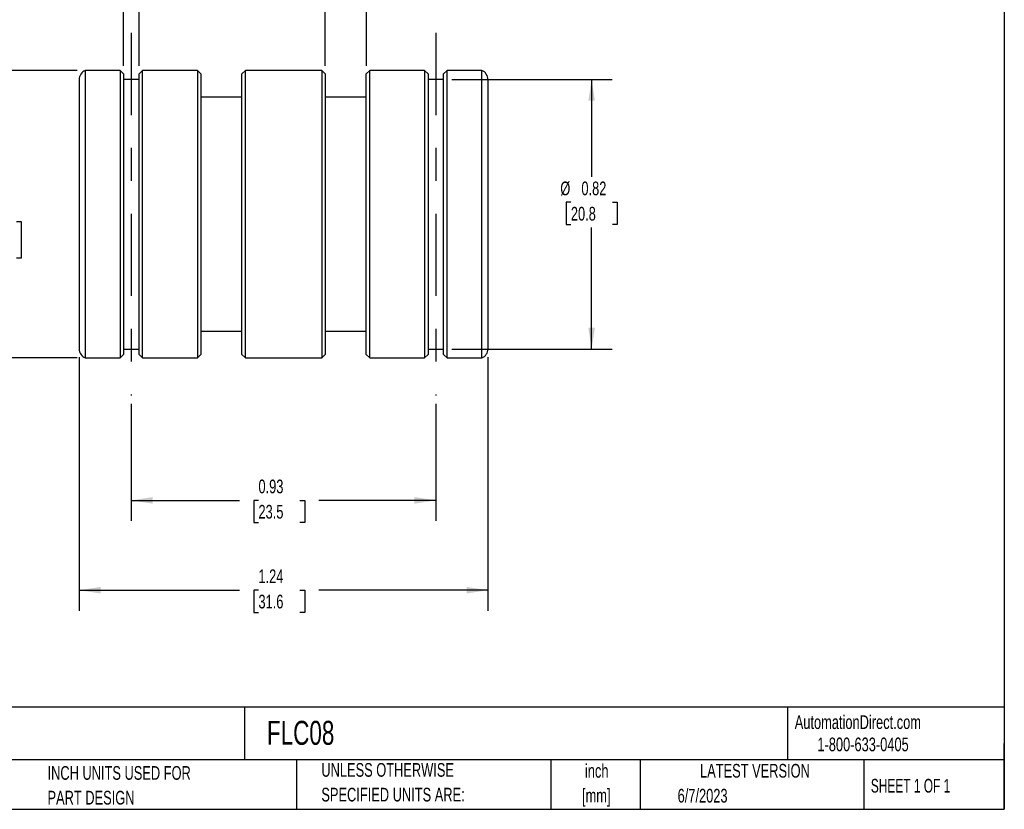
# Model space of a CAD drawing. Header units: inches. Extents: x 0.12 to 5.38, y 0.12 to 4.12.
# Tile 2 of 3: x 2.38 to 5.38, y 0.12 to 2.53. Entities that reach past the tile are written whole.
import ezdxf

# ---------------------------------------------------------------- set-up
doc = ezdxf.new("R2010")
doc.units = ezdxf.units.IN
doc.header["$LTSCALE"] = 0.5
doc.header["$MEASUREMENT"] = 0
doc.linetypes.add('CENTERX2', pattern=[0.8, 0.5, -0.1, 0.1, -0.1])
doc.layers.add('CENTER', color=40, linetype='CENTERX2')
doc.layers.add('DIMENSIONS', color=140, linetype='Continuous', lineweight=25)
doc.layers.add('TEXT', color=140, linetype='Continuous', lineweight=25)
doc.styles.add('SLDTEXTSTYLE0', font='TXT', dxfattribs={"width": 0.7})
doc.styles.add('SLDTEXTSTYLE1', font='TXT', dxfattribs={"width": 0.65})
doc.dimstyles.new('SLDDIMSTYLE1', dxfattribs={"dimtxt": 0.04248, "dimasz": 0.065, "dimexe": 0, "dimexo": 0.0625, "dimgap": 0.01062, "dimtad": 0, "dimtih": 1, "dimtoh": 1, "dimrnd": 1e-09, "dimdsep": 46, "dimtxsty": 'SLDTEXTSTYLE0', "dimsah": 1, "dimcen": 0.09, "dimadec": 0, "dimazin": 2, "dimtfac": 1, "dimtmove": 0, "dimatfit": 0, "dimfxl": 0, "dimfrac": 2, "dimtolj": 1, "dimtzin": 12, "dimarcsym": 0})
doc.dimstyles.new('SLDDIMSTYLE2', dxfattribs={"dimtxt": 0.04248, "dimasz": 0.065, "dimexe": 0, "dimexo": 0.0625, "dimgap": 0.01062, "dimtad": 0, "dimtih": 1, "dimtoh": 1, "dimrnd": 1e-09, "dimdsep": 46, "dimtxsty": 'SLDTEXTSTYLE0', "dimsah": 1, "dimcen": 0.09, "dimadec": 0, "dimazin": 2, "dimtfac": 1, "dimtofl": 0, "dimtmove": 0, "dimatfit": 3, "dimfxl": 0, "dimfrac": 2, "dimtolj": 1, "dimtzin": 12, "dimarcsym": 0})
doc.dimstyles.new('SLDDIMSTYLE3', dxfattribs={"dimtxt": 0.04248, "dimasz": 0.065, "dimexe": 0, "dimexo": 0.0625, "dimgap": 0.01062, "dimtad": 0, "dimtih": 1, "dimtoh": 1, "dimrnd": 1e-09, "dimzin": 12, "dimdsep": 46, "dimtxsty": 'SLDTEXTSTYLE0', "dimsah": 1, "dimcen": 0.09, "dimadec": 0, "dimazin": 3, "dimtfac": 1, "dimtofl": 0, "dimtmove": 0, "dimatfit": 3, "dimfxl": 0, "dimfrac": 2, "dimtolj": 1, "dimtzin": 12, "dimarcsym": 0})
doc.dimstyles.new('SLDDIMSTYLE4', dxfattribs={"dimtxt": 0.04248, "dimasz": 0.065, "dimexe": 0, "dimexo": 0.0625, "dimgap": 0.01062, "dimtad": 0, "dimtih": 1, "dimtoh": 1, "dimdec": 4, "dimrnd": 1e-09, "dimzin": 0, "dimdsep": 46, "dimtxsty": 'SLDTEXTSTYLE0', "dimsah": 1, "dimcen": 0.09, "dimadec": 0, "dimazin": 0, "dimlim": 1, "dimtm": 0.001, "dimtfac": 1, "dimtdec": 4, "dimtofl": 0, "dimtmove": 0, "dimatfit": 3, "dimfxl": 0, "dimfrac": 2, "dimtolj": 1, "dimtzin": 4, "dimarcsym": 0})

# ---------------------------------------------------------------- blocks, each defined once
blk = doc.blocks.new('SW_NOTE_0')
at = {"layer": 'TEXT', "color": 0, "char_height": 0.04167, "attachment_point": 2, "style": 'SLDTEXTSTYLE0'}
for s, insert in [('inch', (0.0625, 0.0537)), ('[mm]', (0.0611, -0.0215))]:
    blk.add_mtext(s, dxfattribs=dict(at, insert=insert))
blk = doc.blocks.new('SW_NOTE_0_1')
at = {"layer": 'TEXT', "color": 0, "char_height": 0.041667, "attachment_point": 1, "style": 'SLDTEXTSTYLE0'}
for s, insert in [('UNLESS OTHERWISE', (0, 0.0537)), ('SPECIFIED UNITS ARE:', (0, -0.0215))]:
    blk.add_mtext(s, dxfattribs=dict(at, insert=insert))
blk = doc.blocks.new('SW_NOTE_0_5')
at = {"layer": 'TEXT', "color": 0, "char_height": 0.041667, "attachment_point": 1, "style": 'SLDTEXTSTYLE0'}
for s, insert in [('INCH UNITS USED FOR', (0, 0.0537)), ('PART DESIGN', (0, -0.0215))]:
    blk.add_mtext(s, dxfattribs=dict(at, insert=insert))
blk = doc.blocks.new('_D_1')
at = {"layer": 'DIMENSIONS'}
for p, q in [((2.6981, 2.3864), (2.6981, 2.7127)), ((2.7456, 2.3864), (2.7456, 2.7127)), ((2.4079, 2.6502), (2.3936, 2.6502)), ((2.3936, 2.6502), (2.3936, 2.5827)), ((2.4988, 2.6502), (2.513, 2.6502)), ((2.513, 2.6502), (2.513, 2.5827)), ((2.6981, 2.6502), (2.5563, 2.6502)), ((2.7456, 2.6502), (2.8706, 2.6502)), ((2.3936, 2.5827), (2.4079, 2.5827)), ((2.513, 2.5827), (2.4988, 2.5827))]:
    blk.add_line(p, q, dxfattribs=at)
for points in [[(2.6981, 2.6502), (2.6331, 2.6602), (2.6331, 2.6402)], [(2.7456, 2.6502), (2.8106, 2.6402), (2.8106, 2.6602)]]:
    blk.add_solid(points, dxfattribs=at)
at = {"layer": 'DIMENSIONS', "char_height": 0.04167, "attachment_point": 1, "style": 'SLDTEXTSTYLE0'}
for s, insert in [('0.05', (2.3902, 2.7135)), ('1.2', (2.4079, 2.6364))]:
    blk.add_mtext(s, dxfattribs=dict(at, insert=insert))
blk = doc.blocks.new('_D_2')
at = {"layer": 'DIMENSIONS'}
for p, q in [((3.3111, 2.3864), (3.3111, 2.7127)), ((3.4361, 2.3864), (3.4361, 2.7127)), ((3.3111, 2.6502), (3.1861, 2.6502)), ((3.4361, 2.6502), (3.592, 2.6502)), ((3.6496, 2.6502), (3.6353, 2.6502)), ((3.6353, 2.6502), (3.6353, 2.5827)), ((3.7405, 2.6502), (3.7547, 2.6502)), ((3.7547, 2.6502), (3.7547, 2.5827)), ((3.6353, 2.5827), (3.6496, 2.5827)), ((3.7547, 2.5827), (3.7405, 2.5827))]:
    blk.add_line(p, q, dxfattribs=at)
for points in [[(3.3111, 2.6502), (3.2461, 2.6602), (3.2461, 2.6402)], [(3.4361, 2.6502), (3.5011, 2.6402), (3.5011, 2.6602)]]:
    blk.add_solid(points, dxfattribs=at)
at = {"layer": 'DIMENSIONS', "char_height": 0.04167, "attachment_point": 1, "style": 'SLDTEXTSTYLE0'}
for s, insert in [('0.13', (3.6319, 2.7135)), ('3.2', (3.6496, 2.6364))]:
    blk.add_mtext(s, dxfattribs=dict(at, insert=insert))
blk = doc.blocks.new('_D_3')
at = {"layer": 'DIMENSIONS'}
for p, q in [((3.6961, 2.3448), (4.1833, 2.3448)), ((4.1208, 2.3448), (4.1208, 2.048)), ((4.0577, 1.971), (4.0434, 1.971)), ((4.0434, 1.971), (4.0434, 1.9035)), ((4.1839, 1.971), (4.1982, 1.971)), ((4.1982, 1.971), (4.1982, 1.9035)), ((4.0434, 1.9035), (4.0577, 1.9035)), ((4.1208, 1.5248), (4.1208, 1.894)), ((4.1982, 1.9035), (4.1839, 1.9035)), ((3.6961, 1.5248), (4.1833, 1.5248))]:
    blk.add_line(p, q, dxfattribs=at)
for points in [[(4.1208, 2.3448), (4.1108, 2.2798), (4.1308, 2.2798)], [(4.1208, 1.5248), (4.1308, 1.5898), (4.1108, 1.5898)]]:
    blk.add_solid(points, dxfattribs=at)
at = {"layer": 'DIMENSIONS', "char_height": 0.04167, "attachment_point": 1, "style": 'SLDTEXTSTYLE0'}
for s, insert in [('%%c', (4.0256, 2.0342)), ('0.82', (4.0897, 2.0342)), ('20.8', (4.0577, 1.9572))]:
    blk.add_mtext(s, dxfattribs=dict(at, insert=insert))
blk = doc.blocks.new('_D_4')
at = {"layer": 'DIMENSIONS'}
for p, q in [((2.7218, 1.3582), (2.7218, 1.0021)), ((3.6473, 1.3582), (3.6473, 1.0021)), ((2.7218, 1.0646), (3.0506, 1.0646)), ((3.1082, 1.0646), (3.0939, 1.0646)), ((3.0939, 1.0646), (3.0939, 0.9971)), ((3.2344, 1.0646), (3.2487, 1.0646)), ((3.2487, 1.0646), (3.2487, 0.9971)), ((3.6473, 1.0646), (3.292, 1.0646)), ((3.0939, 0.9971), (3.1082, 0.9971)), ((3.2487, 0.9971), (3.2344, 0.9971))]:
    blk.add_line(p, q, dxfattribs=at)
for points in [[(2.7218, 1.0646), (2.7868, 1.0546), (2.7868, 1.0746)], [(3.6473, 1.0646), (3.5823, 1.0746), (3.5823, 1.0546)]]:
    blk.add_solid(points, dxfattribs=at)
at = {"layer": 'DIMENSIONS', "char_height": 0.04167, "attachment_point": 1, "style": 'SLDTEXTSTYLE0'}
for s, insert in [('0.93', (3.1082, 1.1278)), ('23.5', (3.1082, 1.0508))]:
    blk.add_mtext(s, dxfattribs=dict(at, insert=insert))
blk = doc.blocks.new('_D_5')
at = {"layer": 'DIMENSIONS'}
for p, q in [((2.5633, 1.5004), (2.5633, 0.7289)), ((3.8058, 1.5004), (3.8058, 0.7289)), ((2.5633, 0.7914), (3.0506, 0.7914)), ((3.1082, 0.7914), (3.0939, 0.7914)), ((3.0939, 0.7914), (3.0939, 0.7239)), ((3.2344, 0.7914), (3.2487, 0.7914)), ((3.2487, 0.7914), (3.2487, 0.7239)), ((3.8058, 0.7914), (3.292, 0.7914)), ((3.0939, 0.7239), (3.1082, 0.7239)), ((3.2487, 0.7239), (3.2344, 0.7239))]:
    blk.add_line(p, q, dxfattribs=at)
for points in [[(2.5633, 0.7914), (2.6283, 0.7814), (2.6283, 0.8014)], [(3.8058, 0.7914), (3.7408, 0.8014), (3.7408, 0.7814)]]:
    blk.add_solid(points, dxfattribs=at)
at = {"layer": 'DIMENSIONS', "char_height": 0.04167, "attachment_point": 1, "style": 'SLDTEXTSTYLE0'}
for s, insert in [('1.24', (3.1082, 0.8546)), ('31.6', (3.1082, 0.7776))]:
    blk.add_mtext(s, dxfattribs=dict(at, insert=insert))
blk = doc.blocks.new('_D_6')
at = {"layer": 'DIMENSIONS'}
for p, q in [((2.5569, 2.3719), (2.2291, 2.3719)), ((2.2916, 2.3719), (2.2916, 2.0333)), ((2.2108, 1.9127), (2.1965, 1.9127)), ((2.1965, 1.9127), (2.1965, 1.8016)), ((2.3724, 1.9127), (2.3866, 1.9127)), ((2.3866, 1.9127), (2.3866, 1.8016)), ((2.1965, 1.8016), (2.2108, 1.8016)), ((2.3866, 1.8016), (2.3724, 1.8016)), ((2.2916, 1.4977), (2.2916, 1.792)), ((2.5569, 1.4977), (2.2291, 1.4977))]:
    blk.add_line(p, q, dxfattribs=at)
for points in [[(2.2916, 2.3719), (2.2816, 2.3069), (2.3016, 2.3069)], [(2.2916, 1.4977), (2.3016, 1.5627), (2.2816, 1.5627)]]:
    blk.add_solid(points, dxfattribs=at)
at = {"layer": 'DIMENSIONS', "char_height": 0.04167, "attachment_point": 1, "style": 'SLDTEXTSTYLE0'}
for s, insert in [('%%c', (2.161, 2.0057)), ('0.8750', (2.2252, 2.0314)), ('0.8740', (2.2252, 1.9759)), ('22.23', (2.2108, 1.9108)), ('22.20', (2.2108, 1.8553))]:
    blk.add_mtext(s, dxfattribs=dict(at, insert=insert))

msp = doc.modelspace()

# ---------------------------------------------------------------- linework, layer by layer
for p, q in [((2.68757, 2.37192), (2.58192, 2.37192)), ((2.58192, 2.37192), (2.58192, 1.49767)), ((2.69807, 2.36142), (2.68757, 2.37192)), ((2.68757, 2.37192), (2.68757, 1.9348)), ((2.75607, 2.37192), (2.74557, 2.36142)), ((2.92257, 2.37192), (2.75607, 2.37192)), ((2.75607, 1.49767), (2.75607, 2.37192)), ((2.93307, 2.36142), (2.92257, 2.37192)), ((2.92257, 2.37192), (2.92257, 1.9348)), ((3.06857, 2.37192), (3.05807, 2.36142)), ((3.30057, 2.37192), (3.06857, 2.37192)), ((3.06857, 1.49767), (3.06857, 2.37192)), ((3.31107, 2.36142), (3.30057, 2.37192)), ((3.30057, 2.37192), (3.30057, 1.9348)), ((3.44657, 2.37192), (3.43607, 2.36142)), ((3.61307, 2.37192), (3.44657, 2.37192)), ((3.44657, 1.49767), (3.44657, 2.37192)), ((3.62357, 2.36142), (3.61307, 2.37192)), ((3.61307, 2.37192), (3.61307, 1.9348)), ((3.68157, 2.37192), (3.67107, 2.36142)), ((3.78722, 2.37192), (3.68157, 2.37192)), ((3.68157, 1.49767), (3.68157, 2.37192)), ((3.78722, 1.49767), (3.78722, 2.37192)), ((2.56332, 2.34417), (2.56332, 1.52542)), ((2.69807, 2.36142), (2.69807, 1.9348)), ((2.74557, 2.3448), (2.69807, 2.3448)), ((2.74557, 1.50817), (2.74557, 2.36142)), ((2.93307, 2.36142), (2.93307, 1.9348)), ((3.05807, 1.50817), (3.05807, 2.36142)), ((3.31107, 2.36142), (3.31107, 1.9348)), ((3.43607, 1.50817), (3.43607, 2.36142)), ((3.62357, 2.36142), (3.62357, 1.9348)), ((3.67107, 2.3448), (3.62357, 2.3448)), ((3.67107, 1.50817), (3.67107, 2.36142)), ((3.80582, 2.34417), (3.80582, 1.52542)), ((3.05807, 2.2908), (2.93307, 2.2908)), ((3.43607, 2.2908), (3.31107, 2.2908)), ((2.68757, 1.9348), (2.68757, 1.49767)), ((2.69807, 1.9348), (2.69807, 1.50817)), ((2.92257, 1.9348), (2.92257, 1.49767)), ((2.93307, 1.9348), (2.93307, 1.50817)), ((3.30057, 1.9348), (3.30057, 1.49767)), ((3.31107, 1.9348), (3.31107, 1.50817)), ((3.61307, 1.9348), (3.61307, 1.49767)), ((3.62357, 1.9348), (3.62357, 1.50817)), ((2.93307, 1.5788), (3.05807, 1.5788)), ((3.31107, 1.5788), (3.43607, 1.5788)), ((2.58192, 1.49767), (2.68757, 1.49767)), ((2.68757, 1.49767), (2.69807, 1.50817)), ((2.69807, 1.5248), (2.74557, 1.5248)), ((2.74557, 1.50817), (2.75607, 1.49767)), ((2.75607, 1.49767), (2.92257, 1.49767)), ((2.92257, 1.49767), (2.93307, 1.50817)), ((3.05807, 1.50817), (3.06857, 1.49767)), ((3.06857, 1.49767), (3.30057, 1.49767)), ((3.30057, 1.49767), (3.31107, 1.50817)), ((3.43607, 1.50817), (3.44657, 1.49767)), ((3.44657, 1.49767), (3.61307, 1.49767)), ((3.61307, 1.49767), (3.62357, 1.50817)), ((3.62357, 1.5248), (3.67107, 1.5248)), ((3.67107, 1.50817), (3.68157, 1.49767)), ((3.68157, 1.49767), (3.78722, 1.49767))]:
    msp.add_line(p, q)
for centre, start, end in [((2.59332, 2.34417), 112.33165, 180), ((3.77582, 2.34417), 0, 67.66835), ((2.59332, 1.52542), 180, 247.66835), ((3.77582, 1.52542), 292.33165, 0)]:
    msp.add_arc(centre, 0.03, start, end)
at = {"layer": 'CENTER'}
for p, q in [((2.72182, 2.48642), (2.72182, 1.38317)), ((3.64732, 2.48642), (3.64732, 1.38317))]:
    msp.add_line(p, q, dxfattribs=at)
at = {"layer": 'TEXT'}
for p, q in [((5.375, 4.125), (5.375, 0.125)), ((5.375, 0.43555), (0.125, 0.43555)), ((3.06612, 0.43555), (3.06612, 0.275)), ((4.71605, 0.43555), (4.71605, 0.275)), ((5.375, 0.125), (5.375, 0.325)), ((5.375, 0.275), (0.125, 0.275)), ((3.22402, 0.275), (3.22402, 0.125)), ((3.99654, 0.275), (3.99654, 0.125)), ((4.26795, 0.275), (4.26795, 0.125)), ((4.94781, 0.275), (4.94781, 0.125)), ((0.125, 0.125), (5.375, 0.125))]:
    msp.add_line(p, q, dxfattribs=at)

# ---------------------------------------------------------------- block references
for name, p in [('SW_NOTE_0_5', (2.46712, 0.20273)), ('SW_NOTE_0_1', (3.29937, 0.21204)), ('SW_NOTE_0', (4.0738, 0.20913))]:
    msp.add_blockref(name, p, dxfattribs=at)

# ---------------------------------------------------------------- texts
for s, insert, char_height, attachment_point, style in [('FLC08', (3.13401, 0.39407), 0.072917, 1, 'SLDTEXTSTYLE0'), ('AutomationDirect.com', (4.73809, 0.41096), 0.0416667, 1, 'SLDTEXTSTYLE0'), ('1-800-633-0405', (4.80692, 0.34325), 0.0416667, 1, 'SLDTEXTSTYLE0'), ('LATEST VERSION', (4.61717, 0.26307), 0.0416667, 2, 'SLDTEXTSTYLE0'), ('SHEET 1 OF 1', (4.96932, 0.21755), 0.0416667, 1, 'SLDTEXTSTYLE1'), ('6/7/2023', (4.38214, 0.18727), 0.041667, 1, 'SLDTEXTSTYLE0')]:
    msp.add_mtext(s, dxfattribs=dict(at, insert=insert, char_height=char_height, attachment_point=attachment_point, style=style))

# ---------------------------------------------------------------- dimensions: what is measured, and where the dimension line sits
at = {"layer": 'DIMENSIONS'}
for base, p1, p2, dimstyle, picture, middle in [((2.74557, 2.65024), (2.69807, 2.36142), (2.74557, 2.36142), 'SLDDIMSTYLE1', '_D_1', (2.45333, 2.65024)), ((3.4360725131, 2.6502381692), (3.3110725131, 2.3614227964), (3.4360725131, 2.3614227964), 'SLDDIMSTYLE1', '_D_2', (3.6950261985, 2.6502381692)), ((2.56332, 0.79141), (3.80582, 1.52542), (2.56332, 1.52542), 'SLDDIMSTYLE3', '_D_5', (3.17129, 0.79141)), ((2.72182, 1.0646), (3.64732, 1.38317), (2.72182, 1.38317), 'SLDDIMSTYLE2', '_D_4', (3.17129, 1.0646))]:
    dim = msp.add_linear_dim(base=base, p1=p1, p2=p2, dimstyle=dimstyle, dxfattribs=at)
    dim.commit()
    dim.dimension.update_dxf_attribs({"geometry": picture, "text_midpoint": middle, "dimtype": 160})
for base, p1, p2, dimstyle, picture, middle in [((2.2915663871, 1.4976727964), (2.5819235, 2.3719227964), (2.5819235, 1.4976727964), 'SLDDIMSTYLE4', '_D_6', (2.2915663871, 1.9126690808)), ((4.12078, 1.5248), (3.67107, 2.3448), (3.67107, 1.5248), 'SLDDIMSTYLE2', '_D_3', (4.12078, 1.97102))]:
    dim = msp.add_linear_dim(base=base, p1=p1, p2=p2, angle=90, text='%%c<>', dimstyle=dimstyle, dxfattribs=at)
    dim.commit()
    dim.dimension.update_dxf_attribs({"geometry": picture, "text_midpoint": middle, "dimtype": 160})

doc.saveas('drawing.dxf')
